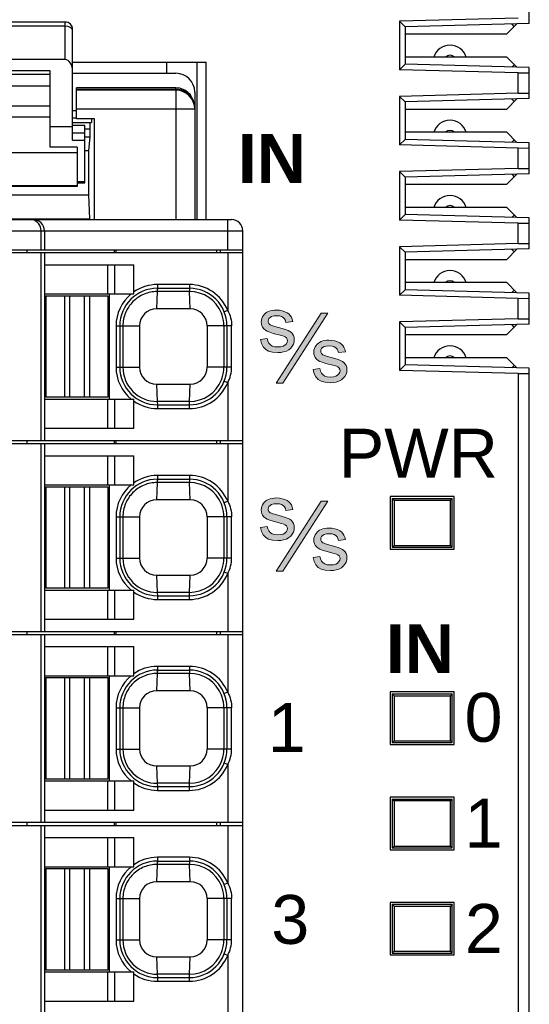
# Model space of a CAD drawing. Extents: x 1653 to 2131, y -357 to 2652.
# Tile 27 of 34: x 2047 to 2060, y -28 to -2. Entities that reach past the tile are written whole.
import ezdxf
from ezdxf.enums import TextEntityAlignment as Align

# ---------------------------------------------------------------- set-up
doc = ezdxf.new("R2010")
doc.units = 0
doc.header["$LTSCALE"] = 30.734
doc.header["$MEASUREMENT"] = 0
doc.layers.get('0').update_dxf_attribs({"linetype": 'CONTINUOUS'})
doc.layers.add('7_ALL_FEATURES', color=7, linetype='CONTINUOUS')
doc.styles.add('TEXTSTYLE_1', font='arial.ttf')

msp = doc.modelspace()

# ---------------------------------------------------------------- hatches: boundary and pattern name
at = {"lineweight": 5}
h = msp.add_hatch(color=256, dxfattribs=at)
h.paths.add_polyline_path([(2055.103, -14.849), (2054.929, -14.849), (2053.73, -16.709), (2053.904, -16.709)])
h.paths.add_polyline_path([(2055.133, -15.566), (2055.079, -15.569), (2055.024, -15.577), (2054.971, -15.588), (2054.923, -15.606), (2054.884, -15.624), (2054.853, -15.643), (2054.818, -15.674), (2054.79, -15.707), (2054.766, -15.745), (2054.746, -15.79), (2054.735, -15.834), (2054.731, -15.878), (2054.735, -15.935), (2054.748, -15.984), (2054.769, -16.024), (2054.804, -16.068), (2054.845, -16.104), (2054.892, -16.13), (2054.957, -16.155), (2055.052, -16.185), (2055.268, -16.241), (2055.33, -16.262), (2055.367, -16.28), (2055.401, -16.307), (2055.421, -16.34), (2055.428, -16.38), (2055.421, -16.421), (2055.4, -16.46), (2055.362, -16.499), (2055.319, -16.524), (2055.257, -16.541), (2055.172, -16.548), (2055.088, -16.541), (2055.024, -16.522), (2054.976, -16.492), (2054.934, -16.444), (2054.906, -16.388), (2054.893, -16.324), (2054.709, -16.347), (2054.738, -16.459), (2054.786, -16.546), (2054.85, -16.613), (2054.926, -16.657), (2055.032, -16.687), (2055.172, -16.698), (2055.25, -16.693), (2055.327, -16.68), (2055.4, -16.659), (2055.465, -16.621), (2055.515, -16.579), (2055.554, -16.53), (2055.587, -16.471), (2055.606, -16.414), (2055.612, -16.358), (2055.606, -16.295), (2055.59, -16.243), (2055.567, -16.202), (2055.533, -16.163), (2055.493, -16.133), (2055.444, -16.108), (2055.379, -16.084), (2055.288, -16.055), (2055.093, -15.999), (2055.038, -15.983), (2055.005, -15.972), (2054.973, -15.959), (2054.951, -15.942), (2054.937, -15.923), (2054.925, -15.906), (2054.917, -15.885), (2054.915, -15.862), (2054.921, -15.825), (2054.937, -15.792), (2054.966, -15.763), (2055.008, -15.739), (2055.068, -15.723), (2055.149, -15.717), (2055.221, -15.723), (2055.275, -15.741), (2055.317, -15.767), (2055.35, -15.802), (2055.373, -15.843), (2055.389, -15.895), (2055.573, -15.873), (2055.555, -15.807), (2055.533, -15.751), (2055.505, -15.707), (2055.469, -15.669), (2055.422, -15.636), (2055.36, -15.608), (2055.289, -15.585), (2055.214, -15.571)])
h.paths.add_polyline_path([(2054.167, -15.402), (2054.133, -15.363), (2054.093, -15.333), (2054.044, -15.308), (2053.979, -15.284), (2053.888, -15.255), (2053.693, -15.199), (2053.638, -15.183), (2053.605, -15.172), (2053.573, -15.159), (2053.551, -15.142), (2053.537, -15.123), (2053.525, -15.106), (2053.517, -15.085), (2053.515, -15.062), (2053.521, -15.025), (2053.537, -14.992), (2053.566, -14.963), (2053.608, -14.939), (2053.668, -14.923), (2053.749, -14.917), (2053.821, -14.923), (2053.875, -14.941), (2053.917, -14.967), (2053.95, -15.002), (2053.973, -15.043), (2053.989, -15.095), (2054.173, -15.073), (2054.155, -15.007), (2054.133, -14.951), (2054.105, -14.907), (2054.069, -14.869), (2054.022, -14.836), (2053.96, -14.808), (2053.889, -14.785), (2053.814, -14.771), (2053.733, -14.766), (2053.679, -14.769), (2053.624, -14.777), (2053.571, -14.788), (2053.523, -14.806), (2053.484, -14.824), (2053.453, -14.843), (2053.418, -14.874), (2053.39, -14.907), (2053.366, -14.945), (2053.346, -14.99), (2053.335, -15.034), (2053.331, -15.078), (2053.335, -15.135), (2053.348, -15.184), (2053.369, -15.224), (2053.404, -15.268), (2053.445, -15.304), (2053.492, -15.33), (2053.557, -15.355), (2053.652, -15.385), (2053.868, -15.441), (2053.93, -15.462), (2053.967, -15.48), (2054.001, -15.507), (2054.021, -15.54), (2054.028, -15.58), (2054.021, -15.621), (2054, -15.66), (2053.962, -15.699), (2053.919, -15.724), (2053.857, -15.741), (2053.772, -15.748), (2053.688, -15.741), (2053.624, -15.722), (2053.576, -15.692), (2053.534, -15.644), (2053.506, -15.588), (2053.493, -15.524), (2053.309, -15.547), (2053.338, -15.659), (2053.386, -15.746), (2053.45, -15.813), (2053.526, -15.857), (2053.632, -15.887), (2053.772, -15.898), (2053.85, -15.893), (2053.927, -15.88), (2054, -15.859), (2054.065, -15.821), (2054.115, -15.779), (2054.154, -15.73), (2054.187, -15.671), (2054.206, -15.614), (2054.212, -15.558), (2054.206, -15.495), (2054.19, -15.443)])
h.paths.add_polyline_path([(2054.929, -9.849), (2053.73, -11.709), (2053.904, -11.709), (2055.103, -9.849)])
h.paths.add_polyline_path([(2054, -10.859), (2054.065, -10.821), (2054.115, -10.779), (2054.154, -10.73), (2054.187, -10.671), (2054.206, -10.614), (2054.212, -10.558), (2054.206, -10.495), (2054.19, -10.443), (2054.167, -10.402), (2054.133, -10.363), (2054.093, -10.333), (2054.044, -10.308), (2053.979, -10.284), (2053.888, -10.255), (2053.693, -10.199), (2053.638, -10.183), (2053.605, -10.172), (2053.573, -10.159), (2053.551, -10.142), (2053.537, -10.123), (2053.525, -10.106), (2053.517, -10.085), (2053.515, -10.062), (2053.521, -10.025), (2053.537, -9.992), (2053.566, -9.963), (2053.608, -9.939), (2053.668, -9.923), (2053.749, -9.917), (2053.821, -9.923), (2053.875, -9.941), (2053.917, -9.967), (2053.95, -10.002), (2053.973, -10.043), (2053.989, -10.095), (2054.173, -10.073), (2054.155, -10.007), (2054.133, -9.951), (2054.105, -9.907), (2054.069, -9.869), (2054.022, -9.836), (2053.96, -9.808), (2053.889, -9.785), (2053.814, -9.771), (2053.733, -9.766), (2053.679, -9.769), (2053.624, -9.777), (2053.571, -9.788), (2053.523, -9.806), (2053.484, -9.824), (2053.453, -9.843), (2053.418, -9.874), (2053.39, -9.907), (2053.366, -9.945), (2053.346, -9.99), (2053.335, -10.034), (2053.331, -10.078), (2053.335, -10.135), (2053.348, -10.184), (2053.369, -10.224), (2053.404, -10.268), (2053.445, -10.304), (2053.492, -10.33), (2053.557, -10.355), (2053.652, -10.385), (2053.868, -10.441), (2053.93, -10.462), (2053.967, -10.48), (2054.001, -10.507), (2054.021, -10.54), (2054.028, -10.58), (2054.021, -10.621), (2054, -10.66), (2053.962, -10.699), (2053.919, -10.724), (2053.857, -10.741), (2053.772, -10.748), (2053.688, -10.741), (2053.624, -10.722), (2053.576, -10.692), (2053.534, -10.644), (2053.506, -10.588), (2053.493, -10.524), (2053.309, -10.547), (2053.338, -10.659), (2053.386, -10.746), (2053.45, -10.813), (2053.526, -10.857), (2053.632, -10.887), (2053.772, -10.898), (2053.85, -10.893), (2053.927, -10.88)])
h.paths.add_polyline_path([(2054.971, -10.588), (2054.923, -10.606), (2054.884, -10.624), (2054.853, -10.643), (2054.818, -10.674), (2054.79, -10.707), (2054.766, -10.745), (2054.746, -10.79), (2054.735, -10.834), (2054.731, -10.878), (2054.735, -10.935), (2054.748, -10.984), (2054.769, -11.024), (2054.804, -11.068), (2054.845, -11.104), (2054.892, -11.13), (2054.957, -11.155), (2055.052, -11.185), (2055.268, -11.241), (2055.33, -11.262), (2055.367, -11.28), (2055.401, -11.307), (2055.421, -11.34), (2055.428, -11.38), (2055.421, -11.421), (2055.4, -11.46), (2055.362, -11.499), (2055.319, -11.524), (2055.257, -11.541), (2055.172, -11.548), (2055.088, -11.541), (2055.024, -11.522), (2054.976, -11.492), (2054.934, -11.444), (2054.906, -11.388), (2054.893, -11.324), (2054.709, -11.347), (2054.738, -11.459), (2054.786, -11.546), (2054.85, -11.613), (2054.926, -11.657), (2055.032, -11.687), (2055.172, -11.698), (2055.25, -11.693), (2055.327, -11.68), (2055.4, -11.659), (2055.465, -11.621), (2055.515, -11.579), (2055.554, -11.53), (2055.587, -11.471), (2055.606, -11.414), (2055.612, -11.358), (2055.606, -11.295), (2055.59, -11.243), (2055.567, -11.202), (2055.533, -11.163), (2055.493, -11.133), (2055.444, -11.108), (2055.379, -11.084), (2055.288, -11.055), (2055.093, -10.999), (2055.038, -10.983), (2055.005, -10.972), (2054.973, -10.959), (2054.951, -10.942), (2054.937, -10.923), (2054.925, -10.906), (2054.917, -10.885), (2054.915, -10.862), (2054.921, -10.825), (2054.937, -10.792), (2054.966, -10.763), (2055.008, -10.739), (2055.068, -10.723), (2055.149, -10.717), (2055.221, -10.723), (2055.275, -10.741), (2055.317, -10.767), (2055.35, -10.802), (2055.373, -10.843), (2055.389, -10.895), (2055.573, -10.873), (2055.555, -10.807), (2055.533, -10.751), (2055.505, -10.707), (2055.469, -10.669), (2055.422, -10.636), (2055.36, -10.608), (2055.289, -10.585), (2055.214, -10.571), (2055.133, -10.566), (2055.079, -10.569), (2055.024, -10.577)])

# ---------------------------------------------------------------- linework, layer by layer
for p, q in [((2054.929, -9.849), (2053.73, -11.709)), ((2053.904, -11.709), (2055.103, -9.849)), ((2055.103, -9.849), (2054.929, -9.849)), ((2053.989, -10.095), (2054.173, -10.073)), ((2053.493, -10.524), (2053.309, -10.547)), ((2055.389, -10.895), (2055.573, -10.873)), ((2054.893, -11.324), (2054.709, -11.347)), ((2053.73, -11.709), (2053.904, -11.709)), ((2054.929, -14.849), (2053.73, -16.709)), ((2053.904, -16.709), (2055.103, -14.849)), ((2055.103, -14.849), (2054.929, -14.849)), ((2053.989, -15.095), (2054.173, -15.073)), ((2053.493, -15.524), (2053.309, -15.547)), ((2055.389, -15.895), (2055.573, -15.873)), ((2054.893, -16.324), (2054.709, -16.347)), ((2053.73, -16.709), (2053.904, -16.709))]:
    msp.add_line(p, q, dxfattribs=at)
for points in [[(2053.366, -9.945), (2053.346, -9.99), (2053.335, -10.034), (2053.331, -10.078)], [(2053.453, -9.843), (2053.418, -9.874), (2053.39, -9.907), (2053.366, -9.945)], [(2053.571, -9.788), (2053.523, -9.806), (2053.484, -9.824), (2053.453, -9.843)], [(2053.566, -9.963), (2053.608, -9.939), (2053.668, -9.923), (2053.749, -9.917)], [(2053.733, -9.766), (2053.679, -9.769), (2053.624, -9.777), (2053.571, -9.788)], [(2053.96, -9.808), (2053.889, -9.785), (2053.814, -9.771), (2053.733, -9.766)], [(2053.749, -9.917), (2053.821, -9.923), (2053.875, -9.941), (2053.917, -9.967)], [(2054.105, -9.907), (2054.069, -9.869), (2054.022, -9.836), (2053.96, -9.808)], [(2054.173, -10.073), (2054.155, -10.007), (2054.133, -9.951), (2054.105, -9.907)], [(2053.331, -10.078), (2053.335, -10.135), (2053.348, -10.184), (2053.369, -10.224)], [(2053.515, -10.062), (2053.521, -10.025), (2053.537, -9.992), (2053.566, -9.963)], [(2053.537, -10.123), (2053.525, -10.106), (2053.517, -10.085), (2053.515, -10.062)], [(2053.605, -10.172), (2053.573, -10.159), (2053.551, -10.142), (2053.537, -10.123)], [(2053.693, -10.199), (2053.638, -10.183), (2053.605, -10.172)], [(2054.044, -10.308), (2053.979, -10.284), (2053.888, -10.255), (2053.693, -10.199)], [(2053.917, -9.967), (2053.95, -10.002), (2053.973, -10.043), (2053.989, -10.095)], [(2053.369, -10.224), (2053.404, -10.268), (2053.445, -10.304), (2053.492, -10.33)], [(2053.492, -10.33), (2053.557, -10.355), (2053.652, -10.385)], [(2053.652, -10.385), (2053.868, -10.441), (2053.93, -10.462), (2053.967, -10.48)], [(2053.967, -10.48), (2054.001, -10.507), (2054.021, -10.54), (2054.028, -10.58)], [(2054.167, -10.402), (2054.133, -10.363), (2054.093, -10.333), (2054.044, -10.308)], [(2054.212, -10.558), (2054.206, -10.495), (2054.19, -10.443), (2054.167, -10.402)], [(2053.309, -10.547), (2053.338, -10.659), (2053.386, -10.746), (2053.45, -10.813)], [(2053.576, -10.692), (2053.534, -10.644), (2053.506, -10.588), (2053.493, -10.524)], [(2053.772, -10.748), (2053.688, -10.741), (2053.624, -10.722), (2053.576, -10.692)], [(2053.962, -10.699), (2053.919, -10.724), (2053.857, -10.741), (2053.772, -10.748)], [(2054.028, -10.58), (2054.021, -10.621), (2054, -10.66), (2053.962, -10.699)], [(2054, -10.859), (2054.065, -10.821), (2054.115, -10.779), (2054.154, -10.73)], [(2054.154, -10.73), (2054.187, -10.671), (2054.206, -10.614), (2054.212, -10.558)], [(2054.853, -10.643), (2054.818, -10.674), (2054.79, -10.707), (2054.766, -10.745)], [(2054.971, -10.588), (2054.923, -10.606), (2054.884, -10.624), (2054.853, -10.643)], [(2054.966, -10.763), (2055.008, -10.739), (2055.068, -10.723), (2055.149, -10.717)], [(2055.133, -10.566), (2055.079, -10.569), (2055.024, -10.577), (2054.971, -10.588)], [(2055.36, -10.608), (2055.289, -10.585), (2055.214, -10.571), (2055.133, -10.566)], [(2055.149, -10.717), (2055.221, -10.723), (2055.275, -10.741), (2055.317, -10.767)], [(2055.505, -10.707), (2055.469, -10.669), (2055.422, -10.636), (2055.36, -10.608)], [(2055.573, -10.873), (2055.555, -10.807), (2055.533, -10.751), (2055.505, -10.707)], [(2053.45, -10.813), (2053.526, -10.857), (2053.632, -10.887), (2053.772, -10.898)], [(2053.772, -10.898), (2053.85, -10.893), (2053.927, -10.88), (2054, -10.859)], [(2054.766, -10.745), (2054.746, -10.79), (2054.735, -10.834), (2054.731, -10.878)], [(2054.731, -10.878), (2054.735, -10.935), (2054.748, -10.984), (2054.769, -11.024)], [(2054.915, -10.862), (2054.921, -10.825), (2054.937, -10.792), (2054.966, -10.763)], [(2054.937, -10.923), (2054.925, -10.906), (2054.917, -10.885), (2054.915, -10.862)], [(2055.005, -10.972), (2054.973, -10.959), (2054.951, -10.942), (2054.937, -10.923)], [(2055.093, -10.999), (2055.038, -10.983), (2055.005, -10.972)], [(2055.444, -11.108), (2055.379, -11.084), (2055.288, -11.055), (2055.093, -10.999)], [(2055.317, -10.767), (2055.35, -10.802), (2055.373, -10.843), (2055.389, -10.895)], [(2054.769, -11.024), (2054.804, -11.068), (2054.845, -11.104), (2054.892, -11.13)], [(2054.892, -11.13), (2054.957, -11.155), (2055.052, -11.185)], [(2055.052, -11.185), (2055.268, -11.241), (2055.33, -11.262), (2055.367, -11.28)], [(2055.567, -11.202), (2055.533, -11.163), (2055.493, -11.133), (2055.444, -11.108)], [(2055.612, -11.358), (2055.606, -11.295), (2055.59, -11.243), (2055.567, -11.202)], [(2054.709, -11.347), (2054.738, -11.459), (2054.786, -11.546), (2054.85, -11.613)], [(2054.976, -11.492), (2054.934, -11.444), (2054.906, -11.388), (2054.893, -11.324)], [(2055.172, -11.548), (2055.088, -11.541), (2055.024, -11.522), (2054.976, -11.492)], [(2055.362, -11.499), (2055.319, -11.524), (2055.257, -11.541), (2055.172, -11.548)], [(2055.428, -11.38), (2055.421, -11.421), (2055.4, -11.46), (2055.362, -11.499)], [(2055.367, -11.28), (2055.401, -11.307), (2055.421, -11.34), (2055.428, -11.38)], [(2055.554, -11.53), (2055.587, -11.471), (2055.606, -11.414), (2055.612, -11.358)], [(2054.85, -11.613), (2054.926, -11.657), (2055.032, -11.687), (2055.172, -11.698)], [(2055.172, -11.698), (2055.25, -11.693), (2055.327, -11.68), (2055.4, -11.659)], [(2055.4, -11.659), (2055.465, -11.621), (2055.515, -11.579), (2055.554, -11.53)], [(2053.453, -14.843), (2053.418, -14.874), (2053.39, -14.907), (2053.366, -14.945)], [(2053.571, -14.788), (2053.523, -14.806), (2053.484, -14.824), (2053.453, -14.843)], [(2053.566, -14.963), (2053.608, -14.939), (2053.668, -14.923), (2053.749, -14.917)], [(2053.733, -14.766), (2053.679, -14.769), (2053.624, -14.777), (2053.571, -14.788)], [(2053.96, -14.808), (2053.889, -14.785), (2053.814, -14.771), (2053.733, -14.766)], [(2053.749, -14.917), (2053.821, -14.923), (2053.875, -14.941), (2053.917, -14.967)], [(2054.105, -14.907), (2054.069, -14.869), (2054.022, -14.836), (2053.96, -14.808)], [(2054.173, -15.073), (2054.155, -15.007), (2054.133, -14.951), (2054.105, -14.907)], [(2053.366, -14.945), (2053.346, -14.99), (2053.335, -15.034), (2053.331, -15.078)], [(2053.331, -15.078), (2053.335, -15.135), (2053.348, -15.184), (2053.369, -15.224)], [(2053.515, -15.062), (2053.521, -15.025), (2053.537, -14.992), (2053.566, -14.963)], [(2053.537, -15.123), (2053.525, -15.106), (2053.517, -15.085), (2053.515, -15.062)], [(2053.605, -15.172), (2053.573, -15.159), (2053.551, -15.142), (2053.537, -15.123)], [(2053.693, -15.199), (2053.638, -15.183), (2053.605, -15.172)], [(2053.917, -14.967), (2053.95, -15.002), (2053.973, -15.043), (2053.989, -15.095)], [(2053.369, -15.224), (2053.404, -15.268), (2053.445, -15.304), (2053.492, -15.33)], [(2053.492, -15.33), (2053.557, -15.355), (2053.652, -15.385)], [(2053.652, -15.385), (2053.868, -15.441), (2053.93, -15.462), (2053.967, -15.48)], [(2054.044, -15.308), (2053.979, -15.284), (2053.888, -15.255), (2053.693, -15.199)], [(2054.167, -15.402), (2054.133, -15.363), (2054.093, -15.333), (2054.044, -15.308)], [(2054.212, -15.558), (2054.206, -15.495), (2054.19, -15.443), (2054.167, -15.402)], [(2053.309, -15.547), (2053.338, -15.659), (2053.386, -15.746), (2053.45, -15.813)], [(2053.576, -15.692), (2053.534, -15.644), (2053.506, -15.588), (2053.493, -15.524)], [(2053.772, -15.748), (2053.688, -15.741), (2053.624, -15.722), (2053.576, -15.692)], [(2053.962, -15.699), (2053.919, -15.724), (2053.857, -15.741), (2053.772, -15.748)], [(2054.028, -15.58), (2054.021, -15.621), (2054, -15.66), (2053.962, -15.699)], [(2053.967, -15.48), (2054.001, -15.507), (2054.021, -15.54), (2054.028, -15.58)], [(2054.154, -15.73), (2054.187, -15.671), (2054.206, -15.614), (2054.212, -15.558)], [(2054.853, -15.643), (2054.818, -15.674), (2054.79, -15.707), (2054.766, -15.745)], [(2054.971, -15.588), (2054.923, -15.606), (2054.884, -15.624), (2054.853, -15.643)], [(2054.966, -15.763), (2055.008, -15.739), (2055.068, -15.723), (2055.149, -15.717)], [(2055.133, -15.566), (2055.079, -15.569), (2055.024, -15.577), (2054.971, -15.588)], [(2055.36, -15.608), (2055.289, -15.585), (2055.214, -15.571), (2055.133, -15.566)], [(2055.149, -15.717), (2055.221, -15.723), (2055.275, -15.741), (2055.317, -15.767)], [(2055.505, -15.707), (2055.469, -15.669), (2055.422, -15.636), (2055.36, -15.608)], [(2055.573, -15.873), (2055.555, -15.807), (2055.533, -15.751), (2055.505, -15.707)], [(2053.45, -15.813), (2053.526, -15.857), (2053.632, -15.887), (2053.772, -15.898)], [(2053.772, -15.898), (2053.85, -15.893), (2053.927, -15.88), (2054, -15.859)], [(2054, -15.859), (2054.065, -15.821), (2054.115, -15.779), (2054.154, -15.73)], [(2054.766, -15.745), (2054.746, -15.79), (2054.735, -15.834), (2054.731, -15.878)], [(2054.731, -15.878), (2054.735, -15.935), (2054.748, -15.984), (2054.769, -16.024)], [(2054.915, -15.862), (2054.921, -15.825), (2054.937, -15.792), (2054.966, -15.763)], [(2054.937, -15.923), (2054.925, -15.906), (2054.917, -15.885), (2054.915, -15.862)], [(2055.005, -15.972), (2054.973, -15.959), (2054.951, -15.942), (2054.937, -15.923)], [(2055.093, -15.999), (2055.038, -15.983), (2055.005, -15.972)], [(2055.317, -15.767), (2055.35, -15.802), (2055.373, -15.843), (2055.389, -15.895)], [(2054.769, -16.024), (2054.804, -16.068), (2054.845, -16.104), (2054.892, -16.13)], [(2054.892, -16.13), (2054.957, -16.155), (2055.052, -16.185)], [(2055.052, -16.185), (2055.268, -16.241), (2055.33, -16.262), (2055.367, -16.28)], [(2055.444, -16.108), (2055.379, -16.084), (2055.288, -16.055), (2055.093, -15.999)], [(2055.567, -16.202), (2055.533, -16.163), (2055.493, -16.133), (2055.444, -16.108)], [(2055.612, -16.358), (2055.606, -16.295), (2055.59, -16.243), (2055.567, -16.202)], [(2054.709, -16.347), (2054.738, -16.459), (2054.786, -16.546), (2054.85, -16.613)], [(2054.976, -16.492), (2054.934, -16.444), (2054.906, -16.388), (2054.893, -16.324)], [(2055.172, -16.548), (2055.088, -16.541), (2055.024, -16.522), (2054.976, -16.492)], [(2055.362, -16.499), (2055.319, -16.524), (2055.257, -16.541), (2055.172, -16.548)], [(2055.428, -16.38), (2055.421, -16.421), (2055.4, -16.46), (2055.362, -16.499)], [(2055.367, -16.28), (2055.401, -16.307), (2055.421, -16.34), (2055.428, -16.38)], [(2055.554, -16.53), (2055.587, -16.471), (2055.606, -16.414), (2055.612, -16.358)], [(2054.85, -16.613), (2054.926, -16.657), (2055.032, -16.687), (2055.172, -16.698)], [(2055.172, -16.698), (2055.25, -16.693), (2055.327, -16.68), (2055.4, -16.659)], [(2055.4, -16.659), (2055.465, -16.621), (2055.515, -16.579), (2055.554, -16.53)]]:
    msp.add_lwpolyline(points, dxfattribs=at)
at = {"layer": '7_ALL_FEATURES', "linetype": 'Continuous'}
for p, q in [((2060.464, -2.139), (2060.464, -1.312)), ((2060.164, -1.997), (2057.014, -2.08)), ((2057.014, -2.08), (2057.014, -3.372)), ((2057.014, -2.08), (2057.164, -2.226)), ((2048.114, -2.101), (2045.514, -2.101)), ((2048.114, -2.213), (2045.514, -2.213)), ((2048.114, -3.101), (2048.114, -2.101)), ((2048.19, -2.223), (2048.114, -2.213)), ((2048.314, -5.244), (2048.314, -2.301)), ((2060.464, -2.139), (2057.164, -2.226)), ((2057.164, -2.226), (2057.164, -3.226)), ((2059.864, -2.416), (2060.131, -2.148)), ((2060.064, -2.216), (2059.999, -2.151)), ((2057.164, -2.416), (2059.864, -2.416)), ((2048.114, -3.101), (2045.514, -3.101)), ((2059.864, -3.036), (2057.164, -3.036)), ((2060.131, -3.303), (2059.864, -3.036)), ((2047.714, -3.401), (2045.914, -3.401)), ((2047.714, -5.432), (2047.714, -3.401)), ((2048.314, -3.166), (2051.864, -3.166)), ((2050.814, -3.166), (2050.814, -3.466)), ((2051.614, -3.166), (2051.614, -7.356)), ((2051.864, -7.356), (2051.864, -3.166)), ((2057.014, -3.372), (2057.164, -3.226)), ((2060.164, -3.454), (2057.014, -3.372)), ((2060.464, -3.312), (2057.164, -3.226)), ((2060.064, -3.236), (2059.999, -3.3)), ((2060.464, -4.139), (2060.464, -3.312)), ((2047.714, -3.495), (2045.914, -3.495)), ((2048.314, -3.466), (2051.064, -3.466)), ((2060.164, -3.454), (2060.464, -3.453)), ((2060.164, -3.997), (2060.164, -3.454)), ((2045.914, -3.795), (2047.714, -3.795)), ((2048.414, -3.911), (2048.414, -3.85)), ((2051.064, -3.85), (2048.414, -3.85)), ((2051.064, -3.894), (2048.414, -3.894)), ((2048.414, -4.676), (2048.414, -3.915)), ((2051.064, -3.915), (2048.414, -3.915)), ((2051.064, -3.911), (2051.064, -3.85)), ((2051.164, -3.861), (2051.064, -3.85)), ((2051.064, -3.915), (2051.064, -7.356)), ((2051.564, -3.966), (2051.564, -7.356)), ((2060.164, -3.997), (2057.014, -4.08)), ((2057.014, -4.08), (2057.014, -5.372)), ((2057.014, -4.08), (2057.164, -4.226)), ((2060.464, -4.139), (2057.164, -4.226)), ((2059.864, -4.416), (2060.131, -4.148)), ((2060.064, -4.216), (2059.999, -4.151)), ((2060.164, -3.997), (2060.464, -3.998)), ((2045.914, -4.333), (2047.714, -4.333)), ((2048.414, -4.415), (2051.564, -4.415)), ((2057.164, -4.226), (2057.164, -5.226)), ((2057.164, -4.416), (2059.864, -4.416)), ((2045.914, -4.623), (2047.714, -4.623)), ((2048.314, -4.456), (2048.414, -4.456)), ((2048.414, -4.656), (2048.314, -4.656)), ((2048.895, -4.676), (2048.414, -4.676)), ((2048.82, -4.676), (2048.82, -4.776)), ((2048.895, -7.356), (2048.895, -4.676)), ((2048.314, -4.894), (2047.714, -4.894)), ((2048.314, -4.776), (2048.82, -4.776)), ((2048.639, -4.851), (2048.314, -4.851)), ((2048.639, -6.376), (2048.639, -4.851)), ((2048.783, -4.956), (2048.639, -4.956)), ((2048.783, -4.956), (2048.783, -4.776)), ((2048.314, -5.051), (2048.639, -5.051)), ((2048.639, -5.156), (2048.781, -5.156)), ((2048.744, -5.529), (2048.781, -5.156)), ((2057.014, -5.372), (2057.164, -5.226)), ((2059.864, -5.036), (2057.164, -5.036)), ((2060.464, -5.312), (2057.164, -5.226)), ((2059.864, -5.036), (2060.131, -5.303)), ((2060.064, -5.236), (2059.999, -5.3)), ((2048.439, -5.432), (2047.714, -5.432)), ((2048.314, -5.244), (2048.639, -5.244)), ((2048.439, -5.432), (2048.439, -6.476)), ((2060.164, -5.454), (2057.014, -5.372)), ((2060.164, -5.454), (2060.464, -5.453)), ((2060.164, -5.997), (2060.164, -5.454)), ((2060.464, -6.139), (2060.464, -5.312)), ((2048.439, -5.579), (2045.189, -5.579)), ((2048.744, -5.529), (2048.639, -5.529)), ((2048.744, -6.696), (2048.744, -5.529)), ((2060.164, -5.997), (2057.014, -6.08)), ((2060.164, -5.997), (2060.464, -5.998)), ((2057.014, -6.08), (2057.014, -7.372)), ((2057.014, -6.08), (2057.164, -6.226)), ((2060.464, -6.139), (2057.164, -6.226)), ((2057.164, -6.226), (2057.164, -7.226)), ((2059.864, -6.416), (2060.131, -6.148)), ((2059.999, -6.151), (2060.064, -6.216)), ((2048.439, -6.456), (2045.189, -6.456)), ((2048.439, -6.476), (2045.189, -6.476)), ((2048.639, -6.357), (2048.439, -6.357)), ((2048.439, -6.376), (2048.639, -6.376)), ((2057.164, -6.416), (2059.864, -6.416)), ((2044.883, -6.696), (2048.744, -6.696)), ((2048.773, -7.341), (2048.741, -6.696)), ((2059.864, -7.036), (2057.164, -7.036)), ((2060.131, -7.303), (2059.864, -7.036)), ((2057.014, -7.372), (2057.164, -7.226)), ((2060.464, -7.312), (2057.164, -7.226)), ((2060.064, -7.236), (2059.999, -7.3)), ((2060.464, -8.139), (2060.464, -7.312)), ((2041.089, -7.356), (2052.539, -7.356)), ((2044.854, -7.341), (2048.773, -7.341)), ((2047.262, -7.365), (2047.191, -7.356)), ((2052.439, -8.166), (2052.439, -7.356)), ((2060.164, -7.454), (2057.014, -7.372)), ((2060.164, -7.454), (2060.464, -7.453)), ((2060.164, -7.997), (2060.164, -7.454)), ((2040.789, -7.656), (2052.839, -7.656)), ((2047.473, -8.166), (2047.473, -7.656)), ((2047.564, -7.656), (2047.564, -8.166)), ((2052.839, -59.536), (2052.839, -7.656)), ((2060.164, -7.997), (2057.014, -8.08)), ((2057.014, -8.08), (2057.014, -9.372)), ((2057.014, -8.08), (2057.164, -8.226)), ((2060.164, -7.997), (2060.464, -7.998)), ((2040.789, -8.166), (2052.839, -8.166)), ((2040.789, -8.236), (2052.839, -8.236)), ((2047.099, -8.166), (2047.099, -8.236)), ((2047.473, -13.236), (2047.473, -8.236)), ((2047.564, -8.236), (2047.564, -13.236)), ((2049.417, -8.166), (2049.417, -8.236)), ((2049.46, -8.166), (2049.46, -8.236)), ((2052.139, -8.166), (2052.139, -8.236)), ((2052.239, -8.166), (2052.239, -8.236)), ((2052.439, -8.236), (2052.439, -9.774)), ((2060.464, -8.139), (2057.164, -8.226)), ((2057.164, -8.226), (2057.164, -9.226)), ((2059.864, -8.416), (2060.131, -8.148)), ((2060.064, -8.216), (2059.999, -8.151)), ((2047.564, -8.561), (2049.939, -8.561)), ((2049.253, -9.336), (2049.253, -8.561)), ((2049.44, -9.336), (2049.44, -8.561)), ((2049.939, -9.284), (2049.939, -8.561)), ((2057.164, -8.416), (2059.864, -8.416)), ((2050.569, -9.086), (2050.569, -9.186)), ((2051.419, -9.086), (2050.569, -9.086)), ((2051.419, -9.086), (2051.419, -9.186)), ((2059.864, -9.036), (2057.164, -9.036)), ((2060.131, -9.303), (2059.864, -9.036)), ((2047.564, -9.336), (2049.942, -9.336)), ((2047.604, -9.386), (2047.604, -12.086)), ((2047.604, -9.386), (2048.233, -9.386)), ((2048.098, -9.386), (2048.098, -12.086)), ((2048.233, -9.386), (2048.233, -12.086)), ((2048.234, -9.386), (2049.254, -9.386)), ((2048.624, -9.386), (2048.624, -12.086)), ((2048.759, -9.386), (2048.759, -12.086)), ((2049.254, -9.386), (2049.254, -12.086)), ((2049.294, -12.136), (2049.294, -9.336)), ((2049.942, -9.336), (2049.939, -9.284)), ((2050.565, -9.274), (2050.544, -9.736)), ((2050.561, -9.186), (2050.565, -9.274)), ((2050.569, -9.186), (2050.565, -9.274)), ((2051.423, -9.274), (2050.565, -9.274)), ((2050.569, -9.186), (2051.419, -9.186)), ((2051.419, -9.186), (2051.423, -9.274)), ((2051.444, -9.736), (2051.423, -9.274)), ((2057.014, -9.372), (2057.164, -9.226)), ((2060.164, -9.454), (2057.014, -9.372)), ((2060.464, -9.312), (2057.164, -9.226)), ((2060.064, -9.236), (2059.999, -9.3)), ((2060.464, -10.139), (2060.464, -9.312)), ((2060.164, -9.454), (2060.464, -9.453)), ((2060.164, -9.997), (2060.164, -9.454)), ((2051.444, -9.736), (2050.544, -9.736)), ((2052.439, -9.774), (2052.346, -9.811)), ((2049.469, -10.186), (2049.469, -11.286)), ((2049.469, -10.186), (2050.094, -10.186)), ((2049.569, -10.186), (2049.569, -11.286)), ((2049.651, -10.186), (2049.651, -11.286)), ((2050.094, -10.186), (2050.094, -11.286)), ((2051.894, -10.186), (2051.894, -11.286)), ((2052.545, -10.186), (2051.894, -10.186)), ((2052.337, -10.186), (2052.337, -11.286)), ((2052.419, -10.186), (2052.419, -11.286)), ((2052.545, -11.286), (2052.545, -10.186)), ((2060.164, -9.997), (2057.014, -10.08)), ((2057.014, -10.08), (2057.014, -11.372)), ((2057.014, -10.08), (2057.164, -10.226)), ((2060.464, -10.139), (2057.164, -10.226)), ((2059.864, -10.416), (2060.131, -10.148)), ((2060.064, -10.216), (2059.999, -10.151)), ((2060.164, -9.997), (2060.464, -9.998)), ((2057.164, -10.226), (2057.164, -11.226)), ((2057.164, -10.416), (2059.864, -10.416)), ((2057.014, -11.372), (2057.164, -11.226)), ((2059.864, -11.036), (2057.164, -11.036)), ((2060.464, -11.312), (2057.164, -11.226)), ((2060.131, -11.303), (2059.864, -11.036)), ((2060.064, -11.236), (2059.999, -11.3)), ((2049.469, -11.286), (2050.094, -11.286)), ((2052.545, -11.286), (2051.894, -11.286)), ((2060.164, -11.454), (2057.014, -11.372)), ((2060.164, -11.454), (2060.464, -11.453)), ((2060.164, -11.454), (2060.164, -70.326)), ((2060.464, -70.026), (2060.464, -11.312)), ((2050.544, -11.736), (2050.565, -12.198)), ((2050.544, -11.736), (2051.444, -11.736)), ((2051.423, -12.198), (2051.444, -11.736)), ((2052.439, -11.698), (2052.346, -11.66)), ((2052.439, -11.698), (2052.439, -13.236)), ((2047.564, -12.136), (2049.942, -12.136)), ((2048.623, -12.086), (2047.604, -12.086)), ((2049.254, -12.086), (2048.624, -12.086)), ((2049.253, -12.911), (2049.253, -12.136)), ((2049.44, -12.911), (2049.44, -12.136)), ((2049.939, -12.187), (2049.942, -12.136)), ((2049.939, -12.911), (2049.939, -12.187)), ((2051.423, -12.198), (2050.565, -12.198)), ((2050.565, -12.198), (2050.569, -12.286)), ((2050.569, -12.286), (2050.569, -12.386)), ((2050.569, -12.286), (2051.419, -12.286)), ((2051.419, -12.286), (2051.423, -12.198)), ((2051.419, -12.386), (2051.419, -12.286)), ((2050.569, -12.386), (2051.419, -12.386)), ((2047.564, -12.911), (2049.939, -12.911)), ((2040.789, -13.236), (2052.839, -13.236)), ((2040.789, -13.316), (2052.839, -13.316)), ((2047.099, -13.236), (2047.099, -13.316)), ((2047.473, -18.316), (2047.473, -13.316)), ((2047.564, -13.316), (2047.564, -18.316)), ((2049.417, -13.236), (2049.417, -13.316)), ((2049.46, -13.236), (2049.46, -13.316)), ((2052.139, -13.236), (2052.139, -13.316)), ((2052.239, -13.236), (2052.239, -13.316)), ((2052.439, -13.316), (2052.439, -14.854)), ((2047.564, -13.641), (2049.939, -13.641)), ((2049.253, -14.416), (2049.253, -13.641)), ((2049.44, -14.416), (2049.44, -13.641)), ((2049.939, -14.364), (2049.939, -13.641)), ((2049.942, -14.416), (2049.939, -14.364)), ((2050.565, -14.354), (2050.544, -14.816)), ((2050.561, -14.266), (2050.565, -14.354)), ((2050.569, -14.266), (2050.565, -14.354)), ((2051.423, -14.354), (2050.565, -14.354)), ((2050.569, -14.166), (2050.569, -14.266)), ((2051.419, -14.166), (2050.569, -14.166)), ((2050.569, -14.266), (2051.419, -14.266)), ((2051.419, -14.166), (2051.419, -14.266)), ((2051.419, -14.266), (2051.423, -14.354)), ((2051.444, -14.816), (2051.423, -14.354)), ((2047.564, -14.416), (2049.942, -14.416)), ((2047.604, -14.466), (2047.604, -17.166)), ((2047.604, -14.466), (2048.233, -14.466)), ((2048.098, -14.466), (2048.098, -17.166)), ((2048.233, -14.466), (2048.233, -17.166)), ((2048.234, -14.466), (2049.254, -14.466)), ((2048.624, -14.466), (2048.624, -17.166)), ((2048.759, -14.466), (2048.759, -17.166)), ((2049.254, -14.466), (2049.254, -17.166)), ((2049.294, -17.216), (2049.294, -14.416)), ((2051.444, -14.816), (2050.544, -14.816)), ((2052.439, -14.854), (2052.346, -14.891)), ((2056.764, -14.726), (2056.764, -16.126)), ((2058.464, -14.726), (2056.764, -14.726)), ((2056.814, -14.776), (2056.814, -16.076)), ((2056.814, -14.776), (2058.414, -14.776)), ((2056.814, -14.776), (2056.864, -14.826)), ((2056.864, -14.826), (2056.864, -16.026)), ((2056.864, -14.826), (2058.364, -14.826)), ((2058.414, -14.776), (2058.364, -14.826)), ((2058.364, -16.026), (2058.364, -14.826)), ((2058.414, -16.076), (2058.414, -14.776)), ((2058.464, -16.126), (2058.464, -14.726)), ((2049.469, -15.266), (2049.469, -16.366)), ((2049.469, -15.266), (2050.094, -15.266)), ((2049.569, -15.266), (2049.569, -16.366)), ((2049.651, -15.266), (2049.651, -16.366)), ((2050.094, -15.266), (2050.094, -16.366)), ((2051.894, -15.266), (2051.894, -16.366)), ((2052.545, -15.266), (2051.894, -15.266)), ((2052.337, -15.266), (2052.337, -16.366)), ((2052.419, -15.266), (2052.419, -16.366)), ((2052.545, -16.366), (2052.545, -15.266)), ((2056.764, -16.126), (2058.464, -16.126)), ((2056.814, -16.076), (2056.864, -16.026)), ((2056.814, -16.076), (2058.414, -16.076)), ((2056.864, -16.026), (2058.364, -16.026)), ((2058.414, -16.076), (2058.364, -16.026)), ((2049.469, -16.366), (2050.094, -16.366)), ((2052.545, -16.366), (2051.894, -16.366)), ((2052.439, -16.778), (2052.346, -16.74)), ((2050.544, -16.816), (2050.565, -17.278)), ((2050.544, -16.816), (2051.444, -16.816)), ((2051.423, -17.278), (2051.444, -16.816)), ((2052.439, -16.778), (2052.439, -18.316)), ((2047.564, -17.216), (2049.942, -17.216)), ((2048.623, -17.166), (2047.604, -17.166)), ((2049.254, -17.166), (2048.624, -17.166)), ((2049.253, -17.991), (2049.253, -17.216)), ((2049.44, -17.991), (2049.44, -17.216)), ((2049.939, -17.267), (2049.942, -17.216)), ((2049.939, -17.991), (2049.939, -17.267)), ((2051.423, -17.278), (2050.565, -17.278)), ((2050.565, -17.278), (2050.569, -17.366)), ((2051.419, -17.366), (2051.423, -17.278)), ((2050.569, -17.366), (2050.569, -17.466)), ((2050.569, -17.366), (2051.419, -17.366)), ((2050.569, -17.466), (2051.419, -17.466)), ((2051.419, -17.466), (2051.419, -17.366)), ((2047.564, -17.991), (2049.939, -17.991)), ((2040.789, -18.316), (2052.839, -18.316)), ((2047.099, -18.316), (2047.099, -18.396)), ((2049.417, -18.316), (2049.417, -18.396)), ((2049.46, -18.316), (2049.46, -18.396)), ((2052.139, -18.316), (2052.139, -18.396)), ((2052.239, -18.316), (2052.239, -18.396)), ((2040.789, -18.396), (2052.839, -18.396)), ((2047.473, -23.396), (2047.473, -18.396)), ((2047.564, -18.396), (2047.564, -23.396)), ((2052.439, -18.396), (2052.439, -19.934)), ((2047.564, -18.721), (2049.939, -18.721)), ((2049.253, -19.496), (2049.253, -18.721)), ((2049.44, -19.496), (2049.44, -18.721)), ((2049.939, -19.444), (2049.939, -18.721)), ((2050.561, -19.346), (2050.565, -19.434)), ((2050.569, -19.346), (2050.565, -19.434)), ((2050.569, -19.246), (2050.569, -19.346)), ((2051.419, -19.246), (2050.569, -19.246)), ((2050.569, -19.346), (2051.419, -19.346)), ((2051.419, -19.246), (2051.419, -19.346)), ((2051.419, -19.346), (2051.423, -19.434)), ((2047.564, -19.496), (2049.942, -19.496)), ((2047.604, -19.546), (2047.604, -22.246)), ((2047.604, -19.546), (2048.233, -19.546)), ((2048.098, -19.546), (2048.098, -22.246)), ((2048.233, -19.546), (2048.233, -22.246)), ((2048.234, -19.546), (2049.254, -19.546)), ((2048.624, -19.546), (2048.624, -22.246)), ((2048.759, -19.546), (2048.759, -22.246)), ((2049.254, -19.546), (2049.254, -22.246)), ((2049.294, -22.296), (2049.294, -19.496)), ((2049.942, -19.496), (2049.939, -19.444)), ((2050.565, -19.434), (2050.544, -19.896)), ((2051.423, -19.434), (2050.565, -19.434)), ((2051.444, -19.896), (2051.423, -19.434)), ((2051.444, -19.896), (2050.544, -19.896)), ((2052.439, -19.934), (2052.346, -19.971)), ((2056.764, -19.926), (2056.764, -21.326)), ((2058.464, -19.926), (2056.764, -19.926)), ((2056.814, -19.976), (2056.814, -21.276)), ((2056.814, -19.976), (2058.414, -19.976)), ((2056.814, -19.976), (2056.864, -20.026)), ((2056.864, -20.026), (2056.864, -21.226)), ((2056.864, -20.026), (2058.364, -20.026)), ((2058.414, -19.976), (2058.364, -20.026)), ((2058.364, -21.226), (2058.364, -20.026)), ((2058.414, -21.276), (2058.414, -19.976)), ((2058.464, -21.326), (2058.464, -19.926)), ((2049.469, -20.346), (2049.469, -21.446)), ((2049.469, -20.346), (2050.094, -20.346)), ((2049.569, -20.346), (2049.569, -21.446)), ((2049.651, -20.346), (2049.651, -21.446)), ((2050.094, -20.346), (2050.094, -21.446)), ((2051.894, -20.346), (2051.894, -21.446)), ((2052.545, -20.346), (2051.894, -20.346)), ((2052.337, -20.346), (2052.337, -21.446)), ((2052.419, -20.346), (2052.419, -21.446)), ((2052.545, -21.446), (2052.545, -20.346)), ((2049.469, -21.446), (2050.094, -21.446)), ((2052.545, -21.446), (2051.894, -21.446)), ((2056.764, -21.326), (2058.464, -21.326)), ((2056.814, -21.276), (2056.864, -21.226)), ((2056.814, -21.276), (2058.414, -21.276)), ((2056.864, -21.226), (2058.364, -21.226)), ((2058.414, -21.276), (2058.364, -21.226)), ((2050.544, -21.896), (2050.565, -22.358)), ((2050.544, -21.896), (2051.444, -21.896)), ((2051.423, -22.358), (2051.444, -21.896)), ((2052.439, -21.858), (2052.346, -21.82)), ((2052.439, -21.858), (2052.439, -23.396)), ((2048.623, -22.246), (2047.604, -22.246)), ((2049.254, -22.246), (2048.624, -22.246)), ((2047.564, -22.296), (2049.942, -22.296)), ((2049.253, -23.071), (2049.253, -22.296)), ((2049.44, -23.071), (2049.44, -22.296)), ((2049.939, -22.347), (2049.942, -22.296)), ((2049.939, -23.071), (2049.939, -22.347)), ((2051.423, -22.358), (2050.565, -22.358)), ((2050.565, -22.358), (2050.569, -22.446)), ((2050.569, -22.446), (2050.569, -22.546)), ((2050.569, -22.446), (2051.419, -22.446)), ((2051.419, -22.446), (2051.423, -22.358)), ((2051.419, -22.546), (2051.419, -22.446)), ((2050.569, -22.546), (2051.419, -22.546)), ((2058.464, -22.726), (2056.764, -22.726)), ((2056.764, -22.726), (2056.764, -24.126)), ((2056.814, -22.776), (2058.414, -22.776)), ((2056.814, -22.776), (2056.814, -24.076)), ((2056.814, -22.776), (2056.864, -22.826)), ((2058.414, -22.776), (2058.364, -22.826)), ((2058.414, -24.076), (2058.414, -22.776)), ((2058.464, -24.126), (2058.464, -22.726)), ((2058.364, -22.826), (2056.864, -22.826)), ((2056.864, -22.826), (2056.864, -24.026)), ((2058.364, -24.026), (2058.364, -22.826)), ((2047.564, -23.071), (2049.939, -23.071)), ((2040.789, -23.396), (2052.839, -23.396)), ((2040.789, -23.476), (2052.839, -23.476)), ((2047.099, -23.396), (2047.099, -23.476)), ((2047.473, -28.476), (2047.473, -23.476)), ((2047.564, -23.476), (2047.564, -28.476)), ((2049.417, -23.396), (2049.417, -23.476)), ((2049.46, -23.396), (2049.46, -23.476)), ((2052.139, -23.396), (2052.139, -23.476)), ((2052.239, -23.396), (2052.239, -23.476)), ((2052.439, -23.476), (2052.439, -25.014)), ((2047.564, -23.801), (2049.939, -23.801)), ((2049.253, -24.576), (2049.253, -23.801)), ((2049.44, -24.576), (2049.44, -23.801)), ((2049.939, -24.524), (2049.939, -23.801)), ((2056.814, -24.076), (2056.864, -24.026)), ((2056.814, -24.076), (2058.414, -24.076)), ((2056.864, -24.026), (2058.364, -24.026)), ((2058.414, -24.076), (2058.364, -24.026)), ((2050.569, -24.326), (2050.569, -24.426)), ((2051.419, -24.326), (2050.569, -24.326)), ((2051.419, -24.326), (2051.419, -24.426)), ((2056.764, -24.126), (2058.464, -24.126)), ((2047.564, -24.576), (2049.942, -24.576)), ((2047.604, -24.626), (2047.604, -27.326)), ((2047.604, -24.626), (2048.233, -24.626)), ((2048.098, -24.626), (2048.098, -27.326)), ((2048.233, -24.626), (2048.233, -27.326)), ((2048.234, -24.626), (2049.254, -24.626)), ((2048.624, -24.626), (2048.624, -27.326)), ((2048.759, -24.626), (2048.759, -27.326)), ((2049.254, -24.626), (2049.254, -27.326)), ((2049.294, -27.376), (2049.294, -24.576)), ((2049.942, -24.576), (2049.939, -24.524)), ((2050.565, -24.514), (2050.544, -24.976)), ((2050.561, -24.426), (2050.565, -24.514)), ((2050.569, -24.426), (2050.565, -24.514)), ((2051.423, -24.514), (2050.565, -24.514)), ((2050.569, -24.426), (2051.419, -24.426)), ((2051.419, -24.426), (2051.423, -24.514)), ((2051.444, -24.976), (2051.423, -24.514)), ((2051.444, -24.976), (2050.544, -24.976)), ((2052.439, -25.014), (2052.346, -25.051)), ((2049.469, -25.426), (2049.469, -26.526)), ((2049.469, -25.426), (2050.094, -25.426)), ((2049.569, -25.426), (2049.569, -26.526)), ((2049.651, -25.426), (2049.651, -26.526)), ((2050.094, -25.426), (2050.094, -26.526)), ((2052.545, -25.426), (2051.894, -25.426)), ((2051.894, -25.426), (2051.894, -26.526)), ((2052.337, -25.426), (2052.337, -26.526)), ((2052.419, -25.426), (2052.419, -26.526)), ((2052.545, -26.526), (2052.545, -25.426)), ((2058.464, -25.526), (2056.764, -25.526)), ((2056.764, -25.526), (2056.764, -26.926)), ((2056.814, -25.576), (2058.414, -25.576)), ((2056.814, -25.576), (2056.814, -26.876)), ((2056.814, -25.576), (2056.864, -25.626)), ((2056.864, -25.626), (2058.364, -25.626)), ((2056.864, -25.626), (2056.864, -26.826)), ((2058.414, -25.576), (2058.364, -25.626)), ((2058.364, -26.826), (2058.364, -25.626)), ((2058.414, -26.876), (2058.414, -25.576)), ((2058.464, -26.926), (2058.464, -25.526)), ((2049.469, -26.526), (2050.094, -26.526)), ((2052.545, -26.526), (2051.894, -26.526)), ((2050.544, -26.976), (2051.444, -26.976)), ((2050.544, -26.976), (2050.565, -27.438)), ((2051.423, -27.438), (2051.444, -26.976)), ((2052.439, -26.938), (2052.346, -26.9)), ((2052.439, -26.938), (2052.439, -28.476)), ((2056.764, -26.926), (2058.464, -26.926)), ((2056.814, -26.876), (2056.864, -26.826)), ((2056.814, -26.876), (2058.414, -26.876)), ((2056.864, -26.826), (2058.364, -26.826)), ((2058.414, -26.876), (2058.364, -26.826)), ((2047.564, -27.376), (2049.942, -27.376)), ((2048.623, -27.326), (2047.604, -27.326)), ((2049.254, -27.326), (2048.624, -27.326)), ((2049.253, -28.151), (2049.253, -27.376)), ((2049.44, -28.151), (2049.44, -27.376)), ((2049.939, -27.427), (2049.942, -27.376)), ((2049.939, -28.151), (2049.939, -27.427)), ((2051.423, -27.438), (2050.565, -27.438)), ((2050.565, -27.438), (2050.569, -27.526)), ((2051.419, -27.526), (2051.423, -27.438)), ((2050.569, -27.526), (2051.419, -27.526)), ((2050.569, -27.526), (2050.569, -27.626)), ((2050.569, -27.626), (2051.419, -27.626)), ((2051.419, -27.626), (2051.419, -27.526)), ((2047.564, -28.151), (2049.939, -28.151))]:
    msp.add_line(p, q, dxfattribs=at)
msp.add_lwpolyline([(2051.564, -4.375), (2051.533, -4.196), (2051.447, -4.04), (2051.318, -3.924), (2051.164, -3.861)], dxfattribs=at)
for centre, radius, start, end in [((2048.114, -2.301), 0.2, 360, 90), ((2058.354, -3.166), 0.45, 16.7914, 163.2086), ((2058.354, -3.166), 0.18, 46.2383, 133.7617), ((2051.064, -3.966), 0.5, 0, 90), ((2051.064, -4.415), 0.5, 0.0026, 89.9974), ((2058.354, -5.166), 0.45, 16.7914, 163.2086), ((2058.354, -5.166), 0.18, 46.2383, 133.7617), ((2058.354, -7.166), 0.45, 16.7914, 163.2086), ((2058.354, -7.166), 0.18, 46.2383, 133.7617), ((2047.264, -7.656), 0.3, 0, 90), ((2052.539, -7.656), 0.3, 0, 90), ((2058.354, -9.166), 0.45, 16.7914, 163.2086), ((2050.569, -10.186), 1.1, 90, 124.941), ((2051.419, -10.186), 1.1, 21.9864, 90), ((2058.354, -9.166), 0.18, 46.2383, 133.7617), ((2050.569, -10.186), 1.1, 129.3998, 180), ((2050.569, -10.186), 1, 90, 180), ((2051.419, -10.186), 1, 0, 90), ((2051.424, -10.186), 0.912, 21.6366, 90.115), ((2050.544, -10.186), 0.45, 90, 180), ((2051.444, -10.186), 0.45, 0, 90), ((2051.429, -10.184), 0.907, 17.995, 21.5996), ((2051.416, -10.187), 0.92, 0.0881, 17.9601), ((2058.354, -11.166), 0.45, 16.7914, 163.2086), ((2058.354, -11.166), 0.18, 46.2383, 133.7617), ((2050.569, -11.286), 1.1, 180, 230.6021), ((2050.569, -11.286), 1, 180, 270), ((2050.563, -11.286), 0.912, 179.9993, 270.1269), ((2050.544, -11.286), 0.45, 180, 270), ((2051.419, -11.286), 1, 270, 360), ((2051.444, -11.286), 0.45, 270, 0), ((2051.416, -11.284), 0.921, 342.0557, 359.9069), ((2051.419, -11.286), 1.1, 270, 338.0136), ((2051.424, -11.285), 0.912, 269.886, 338.3602), ((2051.429, -11.288), 0.907, 338.4038, 342.0226), ((2050.569, -11.286), 1.1, 235.0579, 270), ((2050.569, -15.266), 1, 90, 180), ((2050.569, -15.266), 1.1, 90, 124.941), ((2051.419, -15.266), 1.1, 21.9864, 90), ((2051.419, -15.266), 1, 0, 90), ((2051.424, -15.266), 0.912, 21.6366, 90.115), ((2050.569, -15.266), 1.1, 129.3998, 180), ((2050.544, -15.266), 0.45, 90, 180), ((2051.444, -15.266), 0.45, 0, 90), ((2051.429, -15.264), 0.907, 17.995, 21.5996), ((2051.416, -15.267), 0.92, 0.0881, 17.9601), ((2050.569, -16.366), 1.1, 180, 230.6021), ((2050.569, -16.366), 1, 180, 270), ((2050.563, -16.366), 0.912, 179.9993, 270.1269), ((2050.544, -16.366), 0.45, 180, 270), ((2051.419, -16.366), 1, 270, 360), ((2051.444, -16.366), 0.45, 270, 0), ((2051.416, -16.364), 0.921, 342.0557, 359.9069), ((2051.424, -16.365), 0.912, 269.886, 338.3602), ((2051.429, -16.368), 0.907, 338.4038, 342.0226), ((2051.419, -16.366), 1.1, 270, 338.0136), ((2050.569, -16.366), 1.1, 235.0579, 270), ((2050.569, -20.346), 1, 90, 180), ((2050.569, -20.346), 1.1, 90, 124.941), ((2051.419, -20.346), 1.1, 21.9864, 90), ((2051.419, -20.346), 1, 0, 90), ((2050.569, -20.346), 1.1, 129.3998, 180), ((2051.424, -20.346), 0.912, 21.6366, 90.115), ((2050.544, -20.346), 0.45, 90, 180), ((2051.444, -20.346), 0.45, 0, 90), ((2051.429, -20.344), 0.907, 17.995, 21.5996), ((2051.416, -20.347), 0.92, 0.0881, 17.9601), ((2050.569, -21.446), 1.1, 180, 230.6021), ((2050.569, -21.446), 1, 180, 270), ((2050.563, -21.446), 0.912, 179.9993, 270.1269), ((2050.544, -21.446), 0.45, 180, 270), ((2051.419, -21.446), 1, 270, 360), ((2051.444, -21.446), 0.45, 270, 0), ((2051.416, -21.444), 0.921, 342.0557, 359.9069), ((2051.429, -21.448), 0.907, 338.4038, 342.0226), ((2051.419, -21.446), 1.1, 270, 338.0136), ((2051.424, -21.445), 0.912, 269.886, 338.3602), ((2050.569, -21.446), 1.1, 235.0579, 270), ((2050.569, -25.426), 1.1, 90, 124.941), ((2051.419, -25.426), 1.1, 21.9864, 90), ((2050.569, -25.426), 1.1, 129.3998, 180), ((2050.569, -25.426), 1, 90, 180), ((2051.419, -25.426), 1, 0, 90), ((2051.424, -25.426), 0.912, 21.6366, 90.115), ((2050.544, -25.426), 0.45, 90, 180), ((2051.444, -25.426), 0.45, 0, 90), ((2051.429, -25.424), 0.907, 17.995, 21.5996), ((2051.416, -25.427), 0.92, 0.0881, 17.9601), ((2050.569, -26.526), 1.1, 180, 230.6021), ((2050.569, -26.526), 1, 180, 270), ((2050.563, -26.526), 0.912, 179.9993, 270.1269), ((2050.544, -26.526), 0.45, 180, 270), ((2051.419, -26.526), 1, 270, 360), ((2051.444, -26.526), 0.45, 270, 0), ((2051.416, -26.524), 0.921, 342.0557, 359.9069), ((2051.419, -26.526), 1.1, 270, 338.0136), ((2051.424, -26.525), 0.912, 269.886, 338.3602), ((2051.429, -26.528), 0.907, 338.4038, 342.0226), ((2050.569, -26.526), 1.1, 235.0579, 270)]:
    msp.add_arc(centre, radius, start, end, dxfattribs=at)
for centre, major_axis, ratio, start_param, end_param in [((2048.114, -3.421), (0, 0.32), 0.624695, -1.570796, 0), ((2048.781, -4.956), (0, 0.2), 0.008727, -3.054326, -1.570796)]:
    msp.add_ellipse(centre, major_axis=major_axis, ratio=ratio, start_param=start_param, end_param=end_param, dxfattribs=at)
for points, knots in [([(2048.255, -2.25), (2048.25, -2.247), (2048.23, -2.235), (2048.207, -2.227), (2048.19, -2.223)], [0, 0, 0, 0, 0.237013, 1, 1, 1, 1]), ([(2048.314, -2.338), (2048.314, -2.322), (2048.301, -2.285), (2048.272, -2.26), (2048.255, -2.25)], [0, 0, 0, 0, 0.458122, 1, 1, 1, 1]), ([(2051.564, -4.375), (2051.564, -4.323), (2051.547, -4.22), (2051.474, -4.081), (2051.359, -3.973), (2051.264, -3.93), (2051.214, -3.915)], [0, 0, 0, 0, 0.249869, 0.498192, 0.747417, 1, 1, 1, 1]), ([(2047.473, -7.656), (2047.473, -7.591), (2047.434, -7.461), (2047.321, -7.382), (2047.262, -7.365)], [0, 0, 0, 0, 0.509072, 1, 1, 1, 1]), ([(2050.565, -9.274), (2050.446, -9.274), (2050.206, -9.321), (2049.902, -9.523), (2049.698, -9.827), (2049.651, -10.067), (2049.651, -10.186)], [0, 0, 0, 0, 0.250046, 0.500002, 0.749964, 1, 1, 1, 1]), ([(2050.561, -9.186), (2050.561, -9.186), (2050.561, -9.186), (2050.561, -9.186), (2050.561, -9.186)], [0, 0, 0, 0, 0.404441, 1, 1, 1, 1]), ([(2052.439, -9.774), (2052.472, -9.837), (2052.526, -9.971), (2052.545, -10.114), (2052.545, -10.186)], [0, 0, 0, 0, 0.500015, 1, 1, 1, 1]), ([(2052.439, -11.698), (2052.472, -11.635), (2052.526, -11.501), (2052.545, -11.357), (2052.545, -11.286)], [0, 0, 0, 0, 0.500006, 1, 1, 1, 1]), ([(2050.565, -14.354), (2050.446, -14.354), (2050.206, -14.401), (2049.902, -14.603), (2049.698, -14.907), (2049.651, -15.147), (2049.651, -15.266)], [0, 0, 0, 0, 0.250046, 0.500002, 0.749964, 1, 1, 1, 1]), ([(2050.561, -14.266), (2050.561, -14.266), (2050.561, -14.266), (2050.561, -14.266), (2050.561, -14.266)], [0, 0, 0, 0, 0.404441, 1, 1, 1, 1]), ([(2052.439, -14.854), (2052.472, -14.917), (2052.526, -15.051), (2052.545, -15.194), (2052.545, -15.266)], [0, 0, 0, 0, 0.500015, 1, 1, 1, 1]), ([(2052.439, -16.778), (2052.472, -16.715), (2052.526, -16.581), (2052.545, -16.437), (2052.545, -16.366)], [0, 0, 0, 0, 0.500006, 1, 1, 1, 1]), ([(2050.561, -19.346), (2050.561, -19.346), (2050.561, -19.346), (2050.561, -19.346), (2050.561, -19.346)], [0, 0, 0, 0, 0.404441, 1, 1, 1, 1]), ([(2050.565, -19.434), (2050.446, -19.434), (2050.206, -19.481), (2049.902, -19.683), (2049.698, -19.987), (2049.651, -20.227), (2049.651, -20.346)], [0, 0, 0, 0, 0.250046, 0.500002, 0.749964, 1, 1, 1, 1]), ([(2052.439, -19.934), (2052.472, -19.997), (2052.526, -20.131), (2052.545, -20.274), (2052.545, -20.346)], [0, 0, 0, 0, 0.500015, 1, 1, 1, 1]), ([(2052.439, -21.858), (2052.472, -21.795), (2052.526, -21.661), (2052.545, -21.517), (2052.545, -21.446)], [0, 0, 0, 0, 0.500006, 1, 1, 1, 1]), ([(2050.565, -24.514), (2050.446, -24.514), (2050.206, -24.561), (2049.902, -24.763), (2049.698, -25.067), (2049.651, -25.307), (2049.651, -25.426)], [0, 0, 0, 0, 0.250046, 0.500002, 0.749964, 1, 1, 1, 1]), ([(2050.561, -24.426), (2050.561, -24.426), (2050.561, -24.426), (2050.561, -24.426), (2050.561, -24.426)], [0, 0, 0, 0, 0.404441, 1, 1, 1, 1]), ([(2052.439, -25.014), (2052.472, -25.077), (2052.526, -25.211), (2052.545, -25.354), (2052.545, -25.426)], [0, 0, 0, 0, 0.500015, 1, 1, 1, 1]), ([(2052.439, -26.938), (2052.472, -26.875), (2052.526, -26.741), (2052.545, -26.597), (2052.545, -26.526)], [0, 0, 0, 0, 0.500006, 1, 1, 1, 1])]:
    msp.add_open_spline(points, degree=3, knots=knots, dxfattribs=at)
msp.add_open_spline([(2051.214, -3.915), (2051.165, -3.901), (2051.114, -3.894), (2051.064, -3.894)], degree=3, dxfattribs=at)

# ---------------------------------------------------------------- texts
at = {"linetype": 'Continuous', "lineweight": 5, "style": 'TEXTSTYLE_1'}
for s, p in [('PWR', (2055.393, -13.574)), ('1', (2053.508, -20.873)), ('3', (2053.599, -25.98))]:
    msp.add_text(s, height=1.3, dxfattribs=at).set_placement(p, align=Align.MIDDLE_LEFT)
for s, p in [('0', (2059.751, -21.643)), ('1', (2059.751, -24.459)), ('2', (2059.76, -27.259))]:
    msp.add_text(s, height=1.3, dxfattribs=at).set_placement(p, align=Align.BOTTOM_RIGHT)
at = {"lineweight": 5, "char_height": 1.3, "style": 'TEXTSTYLE_1'}
for insert, attachment_point in [((2053.617, -5.734), 5), ((2058.462, -19.426), 9)]:
    msp.add_mtext('{\\fArial|b1|i0|c0|p34;IN}', dxfattribs=dict(at, insert=insert, attachment_point=attachment_point))

doc.saveas('drawing.dxf')
